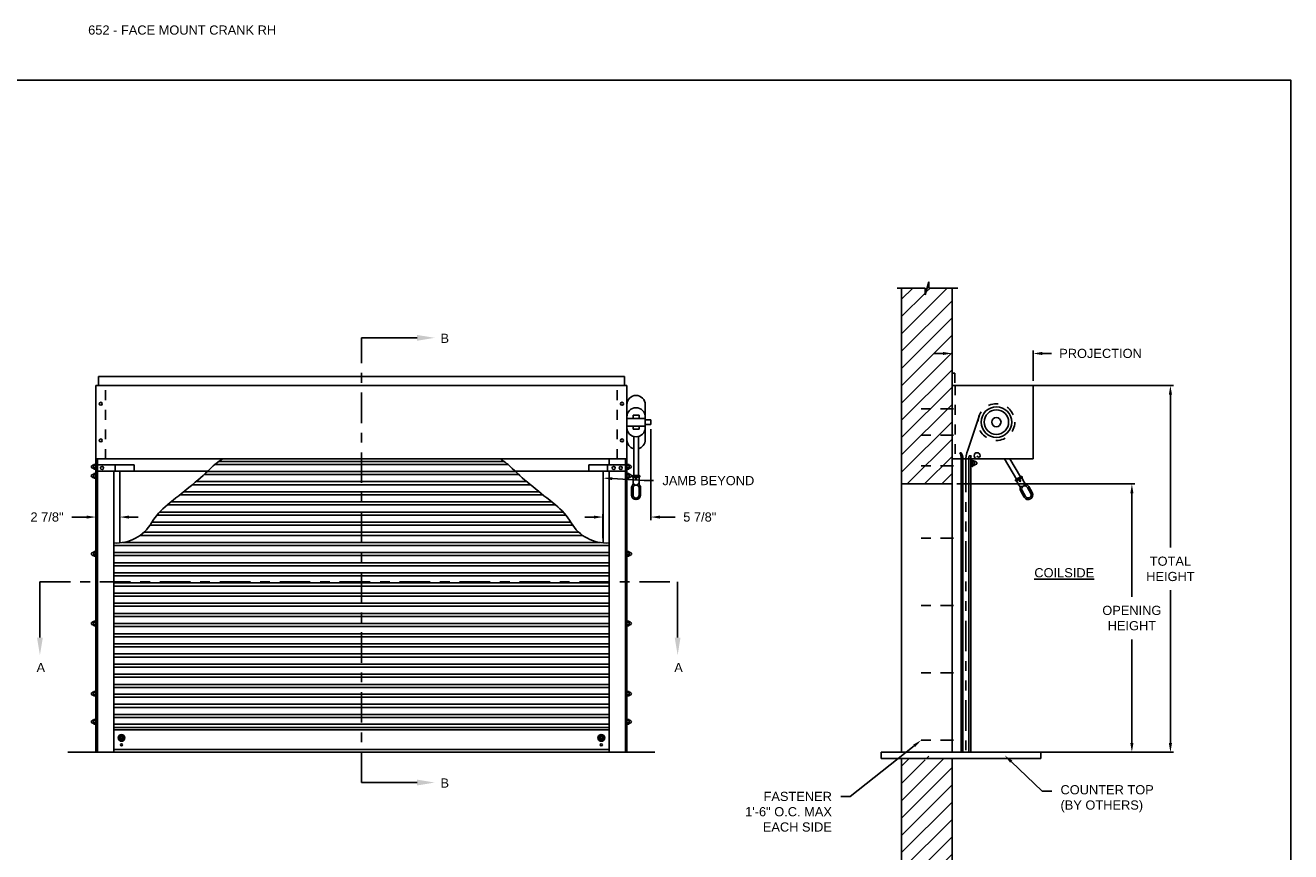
# Model space of a CAD drawing. Header units: inches. Extents: x 169.6 to 213.7, y 214.8 to 266.5.
# Tile 31 of 31: x 200.8 to 213.7, y 239.3 to 247.7. Entities that reach past the tile are written whole.
import ezdxf
from ezdxf import colors
from ezdxf.entities.mleader import LeaderData, LeaderLine
from ezdxf.math import Vec2, Vec3

# ---------------------------------------------------------------- set-up
doc = ezdxf.new("R2010")
doc.units = ezdxf.units.IN
doc.header["$LTSCALE"] = 0.25
doc.header["$MEASUREMENT"] = 0
for name, pattern in [('CENTER', [2, 1.25, -0.25, 0.25, -0.25]), ('CENTER2', [1.125, 0.75, -0.125, 0.125, -0.125]), ('HIDDEN', [0.375, 0.25, -0.125]), ('HIDDEN2', [0.1875, 0.125, -0.0625]), ('PHANTOM', [2.5, 1.25, -0.25, 0.25, -0.25, 0.25, -0.25])]:
    doc.linetypes.add(name, pattern=pattern)
for name, color, linetype in [('ANNOTATIONS', 1, 'Continuous'), ('CRANK RH', 7, 'Continuous'), ('SECTION CUTS', 6, 'CENTER')]:
    doc.layers.add(name, color=color, linetype=linetype)
doc.styles.add('ARIAL', font='arial.ttf', dxfattribs={"height": 0.09375})
doc.styles.get("Standard").update_dxf_attribs({"font": 'romans.shx'})
doc.dimstyles.new('STANDARD$0', dxfattribs={"dimtxt": 0.09375, "dimasz": 0.09375, "dimexe": 0.03125, "dimexo": 0.046875, "dimgap": 0.09, "dimtad": 0, "dimtih": 1, "dimtoh": 1, "dimdec": 4, "dimzin": 0, "dimdsep": 46, "dimtxsty": 'ARIAL', "dimcen": 0.09, "dimadec": 0, "dimazin": 0, "dimtfac": 1, "dimtdec": 4, "dimtofl": 0, "dimtmove": 0, "dimatfit": 1, "dimfxl": 1, "dimtolj": 1, "dimtzin": 0, "dimarcsym": 0})
pattern_1 = [(45, (6.72933, -18.00192), (-0.088388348, 0.088388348), [])]

# ---------------------------------------------------------------- blocks, each defined once
blk = doc.blocks.new('*X8')
at = {"color": 0, "linetype": 'Continuous'}
for p, q in [((2.144, 5.299), (2.185, 5.339)), ((2.144, 5.304), (2.18, 5.339)), ((2.144, 5.309), (2.174, 5.339)), ((2.145, 5.294), (2.189, 5.338)), ((2.146, 5.317), (2.167, 5.338)), ((2.147, 5.29), (2.193, 5.336)), ((2.149, 5.287), (2.167, 5.305)), ((2.164, 5.274), (2.209, 5.319)), ((2.168, 5.272), (2.211, 5.315)), ((2.172, 5.271), (2.212, 5.311)), ((2.177, 5.271), (2.212, 5.306)), ((2.178, 5.316), (2.196, 5.334)), ((2.183, 5.315), (2.2, 5.332)), ((2.186, 5.313), (2.203, 5.329)), ((2.188, 5.31), (2.205, 5.326)), ((2.189, 5.305), (2.207, 5.323)), ((2.151, 5.284), (2.168, 5.3)), ((2.154, 5.281), (2.17, 5.297)), ((2.157, 5.278), (2.174, 5.295)), ((2.16, 5.276), (2.178, 5.294)), ((2.183, 5.271), (2.212, 5.3)), ((2.191, 5.273), (2.21, 5.293))]:
    blk.add_line(p, q, dxfattribs=at)
blk = doc.blocks.new('*D24')
at = {"layer": 'ANNOTATIONS', "color": 0, "lineweight": -2, "transparency": 16777216}
for p, q in [((210.168, 244.388), (210.074, 244.388)), ((210.262, 244.234), (210.262, 244.419)), ((211.09, 244.108), (211.09, 244.419)), ((211.184, 244.388), (211.278, 244.388))]:
    blk.add_line(p, q, dxfattribs=at)
at = {"layer": 'ANNOTATIONS', "color": 0, "transparency": 16777216}
for points in [[(210.168, 244.404), (210.168, 244.372), (210.262, 244.388)], [(211.184, 244.404), (211.184, 244.372), (211.09, 244.388)]]:
    blk.add_solid(points, dxfattribs=at)
at = {"layer": 'defpoints', "color": 0, "transparency": 16777216}
for p in [(211.09, 244.388), (210.262, 244.187), (211.09, 244.061)]:
    blk.add_point(p, dxfattribs=at)
at = {"layer": 'ANNOTATIONS', "color": 0, "transparency": 16777216, "insert": (211.779, 244.388), "char_height": 0.09375, "attachment_point": 5, "style": 'ARIAL'}
blk.add_mtext('\\A1;PROJECTION', dxfattribs=at)
blk = doc.blocks.new('*D25')
at = {"layer": 'ANNOTATIONS', "color": 0, "lineweight": -2, "transparency": 16777216}
for p, q in [((210.309, 243.054), (212.131, 243.054)), ((212.099, 242.96), (212.099, 241.9)), ((212.099, 240.405), (212.099, 241.465)), ((210.559, 240.311), (212.131, 240.311))]:
    blk.add_line(p, q, dxfattribs=at)
at = {"layer": 'ANNOTATIONS', "color": 0, "transparency": 16777216}
for points in [[(212.084, 242.96), (212.115, 242.96), (212.099, 243.054)], [(212.084, 240.405), (212.115, 240.405), (212.099, 240.311)]]:
    blk.add_solid(points, dxfattribs=at)
at = {"layer": 'defpoints', "color": 0, "transparency": 16777216}
for p in [(210.262, 243.054), (210.512, 240.311), (212.099, 240.311)]:
    blk.add_point(p, dxfattribs=at)
at = {"layer": 'ANNOTATIONS', "color": 0, "transparency": 16777216, "insert": (212.099, 241.683), "char_height": 0.09375, "attachment_point": 5, "style": 'ARIAL'}
blk.add_mtext('\\A1;OPENING \\PHEIGHT', dxfattribs=at)
blk = doc.blocks.new('*D26')
at = {"layer": 'ANNOTATIONS', "color": 0, "lineweight": -2, "transparency": 16777216}
for p, q in [((211.059, 244.061), (212.524, 244.061)), ((212.493, 243.968), (212.493, 242.404)), ((212.493, 240.405), (212.493, 241.969)), ((211.059, 240.311), (212.524, 240.311))]:
    blk.add_line(p, q, dxfattribs=at)
at = {"layer": 'ANNOTATIONS', "color": 0, "transparency": 16777216}
for points in [[(212.477, 243.968), (212.509, 243.968), (212.493, 244.061)], [(212.477, 240.405), (212.509, 240.405), (212.493, 240.311)]]:
    blk.add_solid(points, dxfattribs=at)
at = {"layer": 'defpoints', "color": 0, "transparency": 16777216}
for p in [(211.012, 244.061), (211.012, 240.311), (212.493, 240.311)]:
    blk.add_point(p, dxfattribs=at)
at = {"layer": 'ANNOTATIONS', "color": 0, "transparency": 16777216, "insert": (212.493, 242.186), "char_height": 0.0938, "attachment_point": 5, "style": 'ARIAL'}
blk.add_mtext('\\A1;TOTAL \\PHEIGHT', dxfattribs=at)
blk = doc.blocks.new('*D32')
at = {"layer": 'ANNOTATIONS', "color": 0, "lineweight": -2, "transparency": 16777216}
for p, q in [((207.184, 243.615), (207.184, 242.684)), ((206.602, 242.716), (206.508, 242.716)), ((206.695, 242.499), (206.695, 242.747)), ((207.277, 242.716), (207.431, 242.716))]:
    blk.add_line(p, q, dxfattribs=at)
at = {"layer": 'ANNOTATIONS', "color": 0, "transparency": 16777216}
for points in [[(206.602, 242.731), (206.602, 242.7), (206.695, 242.716)], [(207.277, 242.731), (207.277, 242.7), (207.184, 242.716)]]:
    blk.add_solid(points, dxfattribs=at)
at = {"layer": 'defpoints', "color": 0, "transparency": 16777216}
for p in [(207.184, 243.662), (207.184, 242.716), (206.695, 242.452)]:
    blk.add_point(p, dxfattribs=at)
at = {"layer": 'ANNOTATIONS', "color": 0, "transparency": 16777216, "insert": (207.684, 242.716), "char_height": 0.0938, "attachment_point": 5, "style": 'ARIAL'}
blk.add_mtext('\\A1;5 7/8"', dxfattribs=at)
blk = doc.blocks.new('*D33')
at = {"layer": 'ANNOTATIONS', "color": 0, "lineweight": -2, "transparency": 16777216}
for p, q in [((201.42, 242.716), (201.268, 242.716)), ((201.514, 242.274), (201.514, 242.747)), ((201.758, 242.499), (201.758, 242.747)), ((201.852, 242.716), (201.945, 242.716))]:
    blk.add_line(p, q, dxfattribs=at)
at = {"layer": 'ANNOTATIONS', "color": 0, "transparency": 16777216}
for points in [[(201.42, 242.731), (201.42, 242.7), (201.514, 242.716)], [(201.852, 242.731), (201.852, 242.7), (201.758, 242.716)]]:
    blk.add_solid(points, dxfattribs=at)
at = {"layer": 'defpoints', "color": 0, "transparency": 16777216}
for p in [(201.514, 242.716), (201.758, 242.452), (201.514, 242.227)]:
    blk.add_point(p, dxfattribs=at)
at = {"layer": 'ANNOTATIONS', "color": 0, "transparency": 16777216, "insert": (201.014, 242.716), "char_height": 0.0938, "attachment_point": 5, "style": 'ARIAL'}
blk.add_mtext('\\A1;2 7/8"', dxfattribs=at)

msp = doc.modelspace()

# ---------------------------------------------------------------- hatches: boundary and pattern name
at = {"layer": 'CRANK RH', "linetype": 'Continuous'}
h = msp.add_hatch(dxfattribs=at)
h.set_pattern_fill('ANSI31', color=256, style=0)
h.set_pattern_definition(pattern_1)
h.paths.add_polyline_path([(210.26176, 244.32132), (210.26176, 245.05591), (210.02527, 245.05591), (210.02527, 245.12057), (209.98686, 244.98721), (209.98686, 245.05591), (209.74614, 245.05591), (209.74614, 244.50561)])
h.paths.add_polyline_path([(209.74614, 244.50561), (209.74614, 243.05419), (210.26176, 243.05419), (210.26176, 244.30756), (210.26176, 244.32132)])
h = msp.add_hatch(dxfattribs=at)
h.set_pattern_fill('ANSI31', color=256, style=0)
h.set_pattern_definition(pattern_1)
h.paths.add_polyline_path([(210.26176, 240.24739), (210.02527, 240.24739), (210.02527, 240.31205), (209.98686, 240.17869), (209.98686, 240.24739), (209.74614, 240.24739), (209.74614, 238.24567), (210.26176, 238.24567)])

# ---------------------------------------------------------------- linework, layer by layer
for p, q in [((209.69975, 245.05591), (209.98686, 245.05591)), ((209.74614, 245.05591), (209.74614, 240.31139)), ((209.98686, 244.98721), (210.02527, 245.12057)), ((209.98686, 245.05591), (209.98686, 244.98721)), ((210.02527, 245.12057), (210.02527, 245.05591)), ((210.02527, 245.05591), (210.32046, 245.05591)), ((210.26176, 240.31139), (210.26176, 245.05591)), ((206.91401, 244.15314), (201.53901, 244.15314)), ((201.53901, 244.05939), (201.53901, 244.15314)), ((206.91401, 244.05939), (206.91401, 244.15314)), ((210.26176, 244.1872), (210.29049, 244.1872)), ((210.29049, 244.1872), (210.29049, 244.08749)), ((206.9394, 244.05939), (201.51361, 244.05939)), ((201.51361, 244.05939), (201.51361, 243.31139)), ((206.9394, 244.05939), (206.9394, 243.31139)), ((210.26176, 244.06139), (211.0902, 244.06139)), ((211.0902, 244.06139), (211.0902, 243.31139)), ((201.51361, 243.86508), (201.51361, 243.5057)), ((207.1269, 243.86508), (207.1269, 243.5057)), ((207.0019, 243.72445), (207.0019, 243.7557)), ((207.0644, 243.72445), (207.0644, 243.7557)), ((210.42201, 243.40047), (210.53736, 243.74579)), ((207.0019, 243.61508), (207.0019, 243.64633)), ((207.0644, 243.61508), (207.0644, 243.64633)), ((207.18363, 243.70883), (207.18363, 243.66195)), ((207.00971, 243.53982), (207.00971, 243.14055)), ((207.05658, 243.53982), (207.05658, 243.14055)), ((210.3402, 243.37389), (210.35582, 243.37389)), ((210.43792, 243.34264), (210.45745, 243.34264)), ((201.48155, 243.24577), (201.47256, 243.24058)), ((201.48207, 243.21494), (201.47257, 243.22041)), ((201.4902, 243.24821), (201.49011, 243.2121)), ((201.4934, 243.21878), (201.51039, 243.21878)), ((201.49378, 243.24221), (201.51055, 243.24221)), ((201.51028, 243.25393), (201.49418, 243.25393)), ((201.51361, 240.31139), (201.51361, 243.31139)), ((201.51361, 243.31139), (206.9394, 243.31139)), ((201.52924, 240.31139), (201.52924, 243.31139)), ((201.52924, 243.24889), (201.90424, 243.24889)), ((201.71088, 243.18639), (201.71088, 243.24889)), ((201.90424, 243.18639), (201.90424, 243.24889)), ((205.72238, 243.25394), (202.73063, 243.25394)), ((205.68195, 243.28519), (202.77106, 243.28519)), ((206.92377, 243.24889), (206.54877, 243.24889)), ((206.54877, 243.18639), (206.54877, 243.24889)), ((206.74213, 243.18639), (206.74213, 243.24889)), ((206.75776, 243.24889), (206.75776, 243.31139)), ((206.92377, 240.31139), (206.92377, 243.31139)), ((206.9394, 240.31139), (206.9394, 243.31139)), ((206.95923, 243.24221), (206.94246, 243.24221)), ((206.95961, 243.21878), (206.94262, 243.21878)), ((206.94274, 243.25393), (206.95883, 243.25393)), ((206.96281, 243.24821), (206.9629, 243.2121)), ((206.97094, 243.21494), (206.98044, 243.22041)), ((206.97146, 243.24577), (206.98045, 243.24058)), ((210.26176, 243.31139), (211.0902, 243.31139)), ((210.3402, 243.31139), (210.37145, 243.31139)), ((210.35582, 240.31139), (210.35582, 243.31139)), ((210.37145, 240.31139), (210.37145, 243.31139)), ((210.37145, 243.31139), (210.43395, 243.31139)), ((210.43395, 240.31139), (210.43395, 243.31139)), ((210.43395, 243.31139), (210.45348, 243.31139)), ((210.45348, 243.31139), (210.45348, 240.31139)), ((210.4691, 243.29825), (210.45348, 243.29825)), ((210.45348, 243.23575), (210.4691, 243.23575)), ((210.4691, 243.23575), (210.4691, 243.29825)), ((210.47206, 243.24356), (210.48935, 243.24356)), ((210.48894, 243.27872), (210.47216, 243.27872)), ((210.48932, 243.25528), (210.47233, 243.25528)), ((210.47244, 243.29044), (210.48854, 243.29044)), ((210.49252, 243.28471), (210.49261, 243.24861)), ((210.50064, 243.25144), (210.51015, 243.25692)), ((210.50117, 243.28227), (210.51016, 243.27708)), ((210.79934, 243.31139), (210.9196, 243.1031)), ((210.85347, 243.31139), (210.96019, 243.12654)), ((201.48155, 243.15202), (201.47256, 243.14683)), ((201.48207, 243.12119), (201.47257, 243.12666)), ((201.4902, 243.15446), (201.49011, 243.11835)), ((201.51066, 243.20706), (201.49337, 243.20706)), ((201.51066, 243.11331), (201.49337, 243.11331)), ((201.4934, 243.12503), (201.51039, 243.12503)), ((201.49378, 243.14846), (201.51055, 243.14846)), ((201.51028, 243.16018), (201.49418, 243.16018)), ((201.52924, 243.18639), (201.90424, 243.18639)), ((201.69526, 240.31139), (201.69526, 243.18639)), ((201.75776, 243.18439), (201.75776, 242.45236)), ((202.655, 243.18439), (201.75776, 243.18439)), ((205.83459, 243.15033), (202.61842, 243.15033)), ((205.80098, 243.18158), (202.65203, 243.18158)), ((206.69526, 243.18439), (205.79801, 243.18439)), ((206.92377, 243.18639), (206.54877, 243.18639)), ((206.69526, 242.45202), (206.69526, 243.18439)), ((206.75776, 240.31139), (206.75776, 243.18639)), ((206.94235, 243.20706), (206.95964, 243.20706)), ((206.94235, 243.11331), (206.95964, 243.11331)), ((206.95923, 243.14846), (206.94246, 243.14846)), ((206.95961, 243.12503), (206.94262, 243.12503)), ((206.94274, 243.16018), (206.95883, 243.16018)), ((206.96281, 243.15446), (206.9629, 243.11835)), ((206.97094, 243.12119), (206.98044, 243.12666)), ((206.97146, 243.15202), (206.98045, 243.14683)), ((207.0019, 243.12493), (207.0644, 243.12493)), ((207.0019, 243.07456), (207.0019, 243.12493)), ((207.0644, 243.07456), (207.0644, 243.12493)), ((210.97477, 243.11691), (210.92064, 243.08566)), ((210.94582, 243.04204), (210.92064, 243.08566)), ((210.99995, 243.07329), (210.97477, 243.11691)), ((206.04198, 242.97435), (202.41103, 242.97435)), ((205.9532, 243.04671), (202.49981, 243.04671)), ((205.9162, 243.07796), (202.53682, 243.07796)), ((206.98627, 242.941), (206.98627, 243.01206)), ((207.0644, 242.941), (207.0644, 243.01206)), ((207.08002, 242.941), (207.08002, 243.01206)), ((209.74614, 243.05419), (210.26176, 243.05419)), ((210.99907, 242.91856), (210.96354, 242.98011)), ((211.0126, 242.92638), (210.97707, 242.98792)), ((211.08026, 242.96544), (211.04473, 243.02698)), ((206.21129, 242.83948), (202.24172, 242.83948)), ((206.17165, 242.87073), (202.28136, 242.87073)), ((206.0808, 242.9431), (202.37221, 242.9431)), ((206.31557, 242.73587), (202.13744, 242.73587)), ((206.28878, 242.76712), (202.16423, 242.76712)), ((206.38585, 242.63225), (202.06716, 242.63225)), ((206.36629, 242.6635), (202.08672, 242.6635)), ((206.66132, 242.45627), (201.79169, 242.45627)), ((206.48719, 242.52864), (201.96582, 242.52864)), ((206.44866, 242.55989), (202.00435, 242.55989)), ((201.48236, 242.35514), (201.47337, 242.34995)), ((201.48289, 242.32431), (201.47338, 242.32978)), ((201.49101, 242.35758), (201.49092, 242.32148)), ((201.51147, 242.31643), (201.49418, 242.31643)), ((201.49421, 242.32815), (201.5112, 242.32815)), ((201.49459, 242.35159), (201.51137, 242.35159)), ((201.51109, 242.36331), (201.49499, 242.36331)), ((206.75776, 242.42502), (201.69526, 242.42502)), ((206.75776, 242.35266), (201.69526, 242.35266)), ((206.75776, 242.32141), (201.69526, 242.32141)), ((206.94317, 242.31643), (206.96045, 242.31643)), ((206.96005, 242.35159), (206.94327, 242.35159)), ((206.96043, 242.32815), (206.94343, 242.32815)), ((206.94355, 242.36331), (206.95964, 242.36331)), ((206.96362, 242.35758), (206.96371, 242.32148)), ((206.97175, 242.32431), (206.98125, 242.32978)), ((206.97227, 242.35514), (206.98126, 242.34995)), ((206.75776, 242.24905), (201.69526, 242.24905)), ((206.75776, 242.2178), (201.69526, 242.2178)), ((206.75776, 242.14543), (201.69526, 242.14543)), ((206.75776, 242.11418), (201.69526, 242.11418)), ((206.75776, 242.04182), (201.69526, 242.04182)), ((206.75776, 242.01057), (201.69526, 242.01057)), ((206.75776, 241.9382), (201.69526, 241.9382)), ((206.75776, 241.90695), (201.69526, 241.90695)), ((206.75776, 241.83459), (201.69526, 241.83459)), ((206.75776, 241.80334), (201.69526, 241.80334)), ((206.75776, 241.73097), (201.69526, 241.73097)), ((206.75776, 241.69972), (201.69526, 241.69972)), ((201.48155, 241.64431), (201.47256, 241.63911)), ((201.48207, 241.61348), (201.47257, 241.61895)), ((201.4902, 241.64674), (201.49011, 241.61064)), ((201.51066, 241.6056), (201.49337, 241.6056)), ((201.4934, 241.61731), (201.51039, 241.61731)), ((201.49378, 241.64075), (201.51055, 241.64075)), ((201.51028, 241.65247), (201.49418, 241.65247)), ((206.75776, 241.62736), (201.69526, 241.62736)), ((206.75776, 241.59611), (201.69526, 241.59611)), ((206.94235, 241.6056), (206.95964, 241.6056)), ((206.95923, 241.64075), (206.94246, 241.64075)), ((206.95961, 241.61731), (206.94262, 241.61731)), ((206.94274, 241.65247), (206.95883, 241.65247)), ((206.96281, 241.64674), (206.9629, 241.61064)), ((206.97094, 241.61348), (206.98044, 241.61895)), ((206.97146, 241.64431), (206.98045, 241.63911)), ((206.75776, 241.52374), (201.69526, 241.52374)), ((206.75776, 241.49249), (201.69526, 241.49249)), ((206.75776, 241.42013), (201.69526, 241.42013)), ((206.75776, 241.38888), (201.69526, 241.38888)), ((206.75776, 241.31651), (201.69526, 241.31651)), ((206.75776, 241.28526), (201.69526, 241.28526)), ((206.75776, 241.2129), (201.69526, 241.2129)), ((206.75776, 241.18165), (201.69526, 241.18165)), ((206.75776, 241.10929), (201.69526, 241.10929)), ((206.75776, 241.07804), (201.69526, 241.07804)), ((201.48155, 240.92556), (201.47256, 240.92036)), ((201.48207, 240.89473), (201.47257, 240.9002)), ((201.4902, 240.92799), (201.49011, 240.89189)), ((201.51066, 240.88685), (201.49337, 240.88685)), ((201.4934, 240.89856), (201.51039, 240.89856)), ((201.49378, 240.922), (201.51055, 240.922)), ((201.51028, 240.93372), (201.49418, 240.93372)), ((206.75776, 241.00567), (201.69526, 241.00567)), ((206.75776, 240.97442), (201.69526, 240.97442)), ((206.75776, 240.9052), (201.69526, 240.9052)), ((206.94235, 240.88685), (206.95964, 240.88685)), ((206.95923, 240.922), (206.94246, 240.922)), ((206.95961, 240.89856), (206.94262, 240.89856)), ((206.94274, 240.93372), (206.95883, 240.93372)), ((206.96281, 240.92799), (206.9629, 240.89189)), ((206.97094, 240.89473), (206.98044, 240.9002)), ((206.97146, 240.92556), (206.98045, 240.92036)), ((206.75776, 240.87395), (201.69526, 240.87395)), ((206.75776, 240.80158), (201.69526, 240.80158)), ((206.75776, 240.77033), (201.69526, 240.77033)), ((201.48155, 240.63916), (201.47256, 240.63397)), ((201.4902, 240.6416), (201.49011, 240.60549)), ((201.49378, 240.63561), (201.51055, 240.63561)), ((201.51028, 240.64733), (201.49418, 240.64733)), ((206.75776, 240.69797), (201.69526, 240.69797)), ((206.75776, 240.66672), (201.69526, 240.66672)), ((206.95923, 240.63561), (206.94246, 240.63561)), ((206.94274, 240.64733), (206.95883, 240.64733)), ((206.96281, 240.6416), (206.9629, 240.60549)), ((206.97146, 240.63916), (206.98045, 240.63397)), ((201.48207, 240.60833), (201.47257, 240.6138)), ((201.51066, 240.60045), (201.49337, 240.60045)), ((201.4934, 240.61217), (201.51039, 240.61217)), ((206.75776, 240.5973), (201.69526, 240.5973)), ((206.75776, 240.56605), (201.69526, 240.56605)), ((206.75776, 240.54114), (201.69526, 240.54114)), ((206.94235, 240.60045), (206.95964, 240.60045)), ((206.95961, 240.61217), (206.94262, 240.61217)), ((206.97094, 240.60833), (206.98044, 240.6138)), ((206.75776, 240.33845), (201.69526, 240.33845)), ((209.53679, 240.31139), (211.16801, 240.31139)), ((209.53679, 240.31139), (209.53679, 240.24739)), ((209.53679, 240.24739), (211.16801, 240.24739)), ((209.74614, 240.24739), (209.74614, 238.24604)), ((210.26176, 238.24604), (210.26176, 240.24739)), ((211.16801, 240.31139), (211.16801, 240.24739))]:
    msp.add_line(p, q, dxfattribs=at)
at = {"layer": 'CRANK RH', "linetype": 'HIDDEN'}
for p, q in [((201.61322, 243.31139), (201.61322, 244.05939)), ((201.61322, 243.31139), (201.61322, 244.05939)), ((206.83979, 243.31139), (206.83979, 244.05939))]:
    msp.add_line(p, q, dxfattribs=at)
at = {"layer": 'CRANK RH', "linetype": 'HIDDEN2'}
msp.add_line((210.29301, 244.06139), (210.29301, 243.31139), dxfattribs=at)
at = {"layer": 'CRANK RH', "linetype": 'PHANTOM'}
for p, q in [((207.0644, 243.7557), (207.0019, 243.7557)), ((207.1269, 243.72445), (206.9394, 243.72445)), ((207.1269, 243.64633), (206.9394, 243.64633)), ((207.0644, 243.61508), (207.0019, 243.61508)), ((207.18363, 243.70883), (207.1269, 243.70883)), ((207.18363, 243.66195), (207.1269, 243.66195)), ((210.4027, 243.28167), (210.4027, 240.31139))]:
    msp.add_line(p, q, dxfattribs=at)
at = {"layer": 'CRANK RH', "linetype": 'CENTER2', "ltscale": 0.7}
for p, q in [((210.27619, 243.8215), (209.86994, 243.8215)), ((210.27619, 243.55128), (209.86994, 243.55128)), ((210.27619, 243.2399), (209.86994, 243.2399)), ((210.27619, 242.49889), (209.86994, 242.49889)), ((210.27619, 241.81139), (209.86994, 241.81139)), ((210.27619, 241.12389), (209.86994, 241.12389)), ((210.27619, 240.43639), (209.86994, 240.43639))]:
    msp.add_line(p, q, dxfattribs=at)
at = {"layer": 'CRANK RH'}
for p, q in [((207.0019, 243.14055), (207.0644, 243.14055)), ((210.96696, 243.13044), (210.91283, 243.09919)), ((207.0019, 242.941), (207.0019, 243.01206)), ((211.06673, 242.95763), (211.0312, 243.01917)), ((201.22651, 240.31139), (207.22651, 240.31139))]:
    msp.add_line(p, q, dxfattribs=at)
at = {"layer": 'CRANK RH', "linetype": 'Continuous'}
for points in [[(202.80659, 243.30939, 0.04994125), (202.68451, 243.21264, -0.02135943), (202.47606, 243.02714, -0.00459955), (202.24445, 242.84164, 0.09348756), (202.08233, 242.65614, -0.28353071), (201.69526, 242.45146, 0.72847355)], [(205.64642, 243.30939, -0.04994125), (205.7685, 243.21264, 0.02135943), (205.97695, 243.02714, 0.00459955), (206.20856, 242.84164, -0.09348756), (206.37068, 242.65614, 0.28353071), (206.75776, 242.45146, -0.72847355)]]:
    msp.add_lwpolyline(points, format="xyb", dxfattribs=at)
for centre, radius in [((201.56342, 243.87389), 0.01562), ((201.56342, 243.87389), 0.01562), ((206.88959, 243.87389), 0.01562), ((206.88959, 243.87389), 0.01562), ((210.7152, 243.68639), 0.15625), ((210.7152, 243.68639), 0.125), ((210.7152, 243.68639), 0.04685), ((201.56342, 243.49889), 0.01562), ((201.56342, 243.49889), 0.01562), ((206.88959, 243.49889), 0.01562), ((206.88959, 243.49889), 0.01562), ((201.57611, 243.21764), 0.01562), ((206.80463, 243.21764), 0.01562), ((206.8769, 243.21764), 0.01562), ((207.03315, 243.1093), 0.00781), ((210.95552, 243.08775), 0.00781), ((201.77503, 240.45826), 0.0344), ((206.67798, 240.45826), 0.0344), ((201.77503, 240.45826), 0.01114), ((201.77503, 240.38738), 0.01114), ((206.67798, 240.45826), 0.01114), ((206.67798, 240.38738), 0.01114)]:
    msp.add_circle(centre, radius, dxfattribs=at)
at = {"layer": 'CRANK RH', "linetype": 'HIDDEN'}
msp.add_circle((210.7152, 243.68639), 0.1875, dxfattribs=at)
at = {"layer": 'CRANK RH', "linetype": 'Continuous'}
for centre, radius, start, end in [((207.03315, 243.86508), 0.09375, 0, 180), ((207.03315, 243.74018), 0.09375, 0, 180), ((207.03315, 243.63059), 0.09375, 180, 0), ((207.03315, 243.5057), 0.09375, 180, 255.522488), ((207.03315, 243.5057), 0.09375, 284.477512, 0), ((210.24183, 243.31609), 0.11409, 357.636172, 30.436314), ((210.25746, 243.31609), 0.11409, 357.636172, 30.436314), ((210.7777, 243.28167), 0.375, 161.529967, 180), ((210.55895, 243.31139), 0.125, 165.522488, 180), ((210.57848, 243.31139), 0.125, 165.522488, 180), ((210.51836, 243.34264), 0.03125, 0, 180), ((210.51836, 243.34264), 0.03125, 180, 270), ((210.53398, 243.34264), 0.01562, 180, 0), ((201.47854, 243.2305), 0.01172, 120.664607, 239.400072), ((201.49026, 243.2305), 0.01758, 90.184042, 119.68122), ((201.49026, 243.2305), 0.01758, 242.263062, 269.396152), ((201.49677, 243.21283), 0.0067, 117.308129, 239.509767), ((201.49664, 243.24798), 0.00644, 112.427996, 243.626692), ((201.51369, 243.2305), 0.02344, 150, 210), ((201.50668, 243.24798), 0.00695, 303.947004, 58.858046), ((201.50655, 243.21283), 0.00708, 305.441007, 57.149167), ((201.49026, 243.2305), 0.02344, 330, 30), ((206.96275, 243.2305), 0.02344, 150, 210), ((206.94633, 243.24798), 0.00695, 121.141954, 236.052996), ((206.94646, 243.21283), 0.00708, 122.850833, 234.558993), ((206.95637, 243.24798), 0.00644, 296.373308, 67.572004), ((206.95625, 243.21283), 0.0067, 300.490233, 62.691871), ((206.93932, 243.2305), 0.02344, 330, 30), ((206.96275, 243.2305), 0.01758, 60.31878, 89.815958), ((206.96275, 243.2305), 0.01758, 270.603848, 297.736938), ((206.97447, 243.2305), 0.01172, 300.599928, 59.335393), ((210.49246, 243.267), 0.02344, 150, 210), ((210.47604, 243.28449), 0.00695, 121.141954, 236.052996), ((210.47617, 243.24933), 0.00708, 122.850833, 234.558993), ((210.48608, 243.28449), 0.00644, 296.373308, 67.572004), ((210.48595, 243.24933), 0.0067, 300.490233, 62.691871), ((210.46902, 243.267), 0.02344, 330, 30), ((210.49246, 243.267), 0.01758, 60.31878, 89.815958), ((210.49246, 243.267), 0.01758, 270.603848, 297.736938), ((210.50418, 243.267), 0.01172, 300.599928, 59.335393), ((201.47854, 243.13675), 0.01172, 120.664607, 239.400072), ((201.49026, 243.13675), 0.01758, 90.184042, 119.68122), ((201.49026, 243.13675), 0.01758, 242.263062, 269.396152), ((201.49677, 243.11908), 0.0067, 117.308129, 239.509767), ((201.49664, 243.15423), 0.00644, 112.427996, 243.626692), ((201.51369, 243.13675), 0.02344, 150, 210), ((201.50668, 243.15423), 0.00695, 303.947004, 58.858046), ((201.50655, 243.11908), 0.00708, 305.441007, 57.149167), ((201.49026, 243.13675), 0.02344, 330, 30), ((206.96275, 243.13675), 0.02344, 150, 210), ((206.94633, 243.15423), 0.00695, 121.141954, 236.052996), ((206.94646, 243.11908), 0.00708, 122.850833, 234.558993), ((206.95637, 243.15423), 0.00644, 296.373308, 67.572004), ((206.95625, 243.11908), 0.0067, 300.490233, 62.691871), ((206.93932, 243.13675), 0.02344, 330, 30), ((206.96275, 243.13675), 0.01758, 60.31878, 89.815958), ((206.96275, 243.13675), 0.01758, 270.603848, 297.736938), ((206.97447, 243.13675), 0.01172, 300.599928, 59.335393), ((201.47935, 242.33987), 0.01172, 120.664607, 239.400072), ((201.49107, 242.33987), 0.01758, 90.184042, 119.68122), ((201.49107, 242.33987), 0.01758, 242.263062, 269.396152), ((201.49758, 242.3222), 0.0067, 117.308129, 239.509767), ((201.49745, 242.35736), 0.00644, 112.427996, 243.626692), ((201.51451, 242.33987), 0.02344, 150, 210), ((201.50749, 242.35736), 0.00695, 303.947004, 58.858046), ((201.50736, 242.3222), 0.00708, 305.441007, 57.149167), ((201.49107, 242.33987), 0.02344, 330, 30), ((206.96357, 242.33987), 0.02344, 150, 210), ((206.94714, 242.35736), 0.00695, 121.141954, 236.052996), ((206.94727, 242.3222), 0.00708, 122.850833, 234.558993), ((206.95719, 242.35736), 0.00644, 296.373308, 67.572004), ((206.95706, 242.3222), 0.0067, 300.490233, 62.691871), ((206.94013, 242.33987), 0.02344, 330, 30), ((206.96357, 242.33987), 0.01758, 60.31878, 89.815958), ((206.96357, 242.33987), 0.01758, 270.603848, 297.736938), ((206.97529, 242.33987), 0.01172, 300.599928, 59.335393), ((201.47854, 241.62903), 0.01172, 120.664607, 239.400072), ((201.49026, 241.62903), 0.01758, 90.184042, 119.68122), ((201.49026, 241.62903), 0.01758, 242.263062, 269.396152), ((201.49677, 241.61137), 0.0067, 117.308129, 239.509767), ((201.49664, 241.64652), 0.00644, 112.427996, 243.626692), ((201.51369, 241.62903), 0.02344, 150, 210), ((201.50668, 241.64652), 0.00695, 303.947004, 58.858046), ((201.50655, 241.61137), 0.00708, 305.441007, 57.149167), ((201.49026, 241.62903), 0.02344, 330, 30), ((206.96275, 241.62903), 0.02344, 150, 210), ((206.94633, 241.64652), 0.00695, 121.141954, 236.052996), ((206.94646, 241.61137), 0.00708, 122.850833, 234.558993), ((206.95637, 241.64652), 0.00644, 296.373308, 67.572004), ((206.95625, 241.61137), 0.0067, 300.490233, 62.691871), ((206.93932, 241.62903), 0.02344, 330, 30), ((206.96275, 241.62903), 0.01758, 60.31878, 89.815958), ((206.96275, 241.62903), 0.01758, 270.603848, 297.736938), ((206.97447, 241.62903), 0.01172, 300.599928, 59.335393), ((201.47854, 240.91028), 0.01172, 120.664607, 239.400072), ((201.49026, 240.91028), 0.01758, 90.184042, 119.68122), ((201.49026, 240.91028), 0.01758, 242.263062, 269.396152), ((201.49677, 240.89262), 0.0067, 117.308129, 239.509767), ((201.49664, 240.92777), 0.00644, 112.427996, 243.626692), ((201.51369, 240.91028), 0.02344, 150, 210), ((201.50668, 240.92777), 0.00695, 303.947004, 58.858046), ((201.50655, 240.89262), 0.00708, 305.441007, 57.149167), ((201.49026, 240.91028), 0.02344, 330, 30), ((206.96275, 240.91028), 0.02344, 150, 210), ((206.94633, 240.92777), 0.00695, 121.141954, 236.052996), ((206.94646, 240.89262), 0.00708, 122.850833, 234.558993), ((206.95637, 240.92777), 0.00644, 296.373308, 67.572004), ((206.95625, 240.89262), 0.0067, 300.490233, 62.691871), ((206.93932, 240.91028), 0.02344, 330, 30), ((206.96275, 240.91028), 0.01758, 60.31878, 89.815958), ((206.96275, 240.91028), 0.01758, 270.603848, 297.736938), ((206.97447, 240.91028), 0.01172, 300.599928, 59.335393), ((201.47854, 240.62389), 0.01172, 120.664607, 239.400072), ((201.49026, 240.62389), 0.01758, 90.184042, 119.68122), ((201.49664, 240.64137), 0.00644, 112.427996, 243.626692), ((201.51369, 240.62389), 0.02344, 150, 210), ((201.50668, 240.64137), 0.00695, 303.947004, 58.858046), ((201.49026, 240.62389), 0.02344, 330, 30), ((206.96275, 240.62389), 0.02344, 150, 210), ((206.94633, 240.64137), 0.00695, 121.141954, 236.052996), ((206.95637, 240.64137), 0.00644, 296.373308, 67.572004), ((206.93932, 240.62389), 0.02344, 330, 30), ((206.96275, 240.62389), 0.01758, 60.31878, 89.815958), ((206.97447, 240.62389), 0.01172, 300.599928, 59.335393), ((201.49026, 240.62389), 0.01758, 242.263062, 269.396152), ((201.49677, 240.60622), 0.0067, 117.308129, 239.509767), ((201.50655, 240.60622), 0.00708, 305.441007, 57.149167), ((206.94646, 240.60622), 0.00708, 122.850833, 234.558993), ((206.95625, 240.60622), 0.0067, 300.490233, 62.691871), ((206.96275, 240.62389), 0.01758, 270.603848, 297.736938)]:
    msp.add_arc(centre, radius, start, end, dxfattribs=at)
at = {"layer": 'CRANK RH'}
for centre, radius, start, end in [((207.0019, 243.13274), 0.00781, 90, 270), ((207.0644, 243.13274), 0.00781, 270, 90), ((210.91674, 243.09243), 0.00781, 120, 300), ((210.97086, 243.12368), 0.00781, 300, 120), ((207.03315, 243.01206), 0.04688, 141.317813, 180), ((206.97216, 243.06089), 0.03125, 321.317813, 12.635625), ((207.03315, 243.07456), 0.03125, 180, 0), ((207.03315, 243.01206), 0.03125, 0, 180), ((207.09413, 243.06089), 0.03125, 167.364375, 218.682187), ((207.03315, 243.01206), 0.04688, 0, 38.682187), ((210.97289, 243.05767), 0.03125, 210, 30), ((210.97289, 243.05767), 0.03125, 210, 222.635625), ((210.92691, 243.01534), 0.03125, 351.317813, 42.635625), ((211.00414, 243.00354), 0.04688, 171.317813, 210), ((211.00414, 243.00354), 0.03125, 30, 210), ((211.03967, 242.942), 0.04688, 210, 30), ((210.97289, 243.05767), 0.03125, 17.364375, 30), ((211.03254, 243.07632), 0.03125, 197.364375, 248.682187), ((211.03967, 242.942), 0.03125, 210, 30), ((211.00414, 243.00354), 0.04688, 30, 68.682187), ((207.03315, 242.941), 0.04688, 180, 0), ((207.03315, 242.941), 0.03125, 180, 0)]:
    msp.add_arc(centre, radius, start, end, dxfattribs=at)
at = {"layer": 'CRANK RH', "linetype": 'ByBlock'}
msp.add_point((210.4691, 243.23575), dxfattribs=at)
at = {"layer": 'defpoints'}
msp.add_lwpolyline([(213.72204, 234.44685), (194.25216, 234.44685), (194.25216, 247.18196), (213.72204, 247.18196)], close=True, dxfattribs=at)
at = {"layer": 'SECTION CUTS'}
for p, q in [((204.22651, 240.00202), (204.22651, 244.54775)), ((200.94168, 242.05286), (207.45764, 242.05286))]:
    msp.add_line(p, q, dxfattribs=at)

# ---------------------------------------------------------------- block references
at = {"layer": 'CRANK RH', "linetype": 'Continuous'}
msp.add_blockref('*X8', (199.59698, 235.15314), dxfattribs=at)
at = {"layer": 'CRANK RH', "linetype": 'Continuous', "xscale": -1}
msp.add_blockref('*X8', (208.85603, 235.15314), dxfattribs=at)

# ---------------------------------------------------------------- texts
at = {"layer": 'ANNOTATIONS', "insert": (201.43451, 247.74099), "char_height": 0.09375, "width": 6.6097632, "attachment_point": 1, "line_spacing_factor": 0.86134, "style": 'ARIAL'}
msp.add_mtext('652 - FACE MOUNT CRANK RH', dxfattribs=at)
at = {"layer": 'ANNOTATIONS', "insert": (211.40816, 242.19346), "char_height": 0.09375, "width": 1.3823677, "attachment_point": 2, "style": 'ARIAL'}
msp.add_mtext('{\\LCOILSIDE}', dxfattribs=at)
at = {"layer": 'SECTION CUTS', "style": 'ARIAL'}
for s, p in [('B', (205.03453, 244.49605)), ('A', (200.9072, 241.13043)), ('A', (207.42316, 241.13043)), ('B', (205.03453, 239.95033))]:
    msp.add_text(s, height=0.09375, dxfattribs=at).set_placement(p)

# ---------------------------------------------------------------- dimensions: what is measured, and where the dimension line sits
at = {"layer": 'ANNOTATIONS'}
for base, p1, p2, text, picture, middle in [((211.0902, 244.38793), (210.26176, 244.1872), (211.0902, 244.06139), 'PROJECTION', '*D24', (211.77931, 244.38793)), ((207.18363, 242.71561), (206.69526, 242.45236), (207.18363, 243.66195), '5 7/8"', '*D32', (207.68363, 242.71561))]:
    dim = msp.add_linear_dim(base=base, p1=p1, p2=p2, text=text, dimstyle='STANDARD$0', dxfattribs=at)
    dim.commit()
    dim.dimension.update_dxf_attribs({"geometry": picture, "text_midpoint": middle, "dimtype": 160})
for base, p1, p2, text, picture, middle in [((212.49309, 240.31139), (211.01176, 244.06139), (211.01176, 240.31139), 'TOTAL \\PHEIGHT', '*D26', (212.49309, 242.18639)), ((212.09934, 240.31139), (210.26176, 243.05419), (210.51207, 240.31139), 'OPENING \\PHEIGHT', '*D25', (212.09934, 241.68279))]:
    dim = msp.add_linear_dim(base=base, p1=p1, p2=p2, angle=90, text=text, dimstyle='STANDARD$0', dxfattribs=at)
    dim.commit()
    dim.dimension.update_dxf_attribs({"geometry": picture, "text_midpoint": middle})
dim = msp.add_linear_dim(base=(201.51361, 242.71561), p1=(201.75776, 242.45202), p2=(201.51361, 242.22688), angle=180, text='2 7/8"', dimstyle='STANDARD$0', dxfattribs=at)
dim.commit()
dim.dimension.update_dxf_attribs({"geometry": '*D33', "text_midpoint": (201.01361, 242.71561), "dimtype": 160})

# ---------------------------------------------------------------- leaders
ml = msp.add_multileader_mtext('Standard', dxfattribs=at)
ml.set_content('JAMB BEYOND', color=256, style='ARIAL')
ml.set_leader_properties()
ml.build(insert=Vec2(0, 0))
ml.multileader.update_dxf_attribs({"dogleg_length": 0.36, "arrow_head_size": 0.09375})
ctx = ml.context
ctx.base_point, ctx.char_height, ctx.arrow_head_size, ctx.landing_gap_size, ctx.plane_origin = Vec3(207.21231, 243.08789), 0.09375, 0.09375, 0.09, Vec3(206.42727, 242.65466)
notes = []
notes.append((ctx, [(0, (1, 1, 0), (207.11435, 243.08789), (1, 0), 0.09796, [(0, [(206.69526, 243.11458)], 0, [])])]))
ctx.mtext.insert, ctx.mtext.flow_direction = Vec3(207.30231, 243.13557), 5
ml = msp.add_multileader_mtext('Standard', dxfattribs=at)
ml.set_content(' FASTENER\\P1\'-6" O.C. MAX\\PEACH SIDE', color=256, style='ARIAL')
ml.set_leader_properties()
ml.build(insert=Vec2(0, 0))
ml.multileader.update_dxf_attribs({"dogleg_length": 0.36, "arrow_head_size": 0.09375})
ctx = ml.context
ctx.base_point, ctx.char_height, ctx.arrow_head_size, ctx.landing_gap_size, ctx.plane_origin = Vec3(208.07267, 239.8595), 0.09375, 0.09375, 0.09, Vec3(207.21818, 239.42627)
ctx.text_align_type = 2
notes.append((ctx, [(1, (1, 1, 0), (209.22213, 239.8595), (-1, 0), 0.09796, [(0, [(209.94837, 240.43639)], 0, [])])]))
ctx.mtext.insert, ctx.mtext.alignment, ctx.mtext.flow_direction = Vec3(209.03417, 239.90717), 3, 5
ml = msp.add_multileader_mtext('Standard', dxfattribs=at)
ml.set_content('COUNTER TOP\\P(BY OTHERS)', color=256, style='ARIAL')
ml.set_leader_properties()
ml.build(insert=Vec2(0, 0))
ml.multileader.update_dxf_attribs({"dogleg_length": 0.36, "arrow_head_size": 0.09375})
ctx = ml.context
ctx.base_point, ctx.char_height, ctx.arrow_head_size, ctx.landing_gap_size, ctx.plane_origin = Vec3(211.2799, 239.91471), 0.09375, 0.09375, 0.09, Vec3(210.49487, 239.48148)
notes.append((ctx, [(0, (1, 1, 0), (211.18195, 239.91471), (1, 0), 0.09796, [(0, [(210.79778, 240.28078)], 0, [])])]))
ctx.mtext.insert, ctx.mtext.flow_direction = Vec3(211.3699, 239.97536), 5
at = {"layer": 'SECTION CUTS'}
ml = msp.add_multileader_mtext('Standard', dxfattribs=at)
ml.set_content('', color=256)
ml.set_leader_properties()
ml.build(insert=Vec2(0, 0))
ml.multileader.update_dxf_attribs({"dogleg_length": 0, "arrow_head_size": 0.18})
ctx = ml.context
ctx.base_point, ctx.char_height, ctx.arrow_head_size, ctx.landing_gap_size, ctx.plane_origin, ctx.plane_x_axis, ctx.plane_y_axis = Vec3(204.22651, 244.54775), 0.18, 0.18, 0, Vec3(204.97603, 244.54775), Vec3(0, 1), Vec3(-1, 0)
notes.append((ctx, [(0, (1, 1, 0), (204.22651, 244.54775), (1, 0), 0, [(0, [(204.97603, 244.54775)], 0, [])])]))
ctx.mtext.insert, ctx.mtext.text_direction, ctx.mtext.rotation, ctx.mtext.flow_direction = Vec3(204.13651, 244.54775), Vec3(0, 1), 1.57079633, 5
ml = msp.add_multileader_mtext('Standard', dxfattribs=at)
ml.set_content('', color=256)
ml.set_leader_properties()
ml.build(insert=Vec2(0, 0))
ml.multileader.update_dxf_attribs({"dogleg_length": 0, "arrow_head_size": 0.18})
ctx = ml.context
ctx.base_point, ctx.char_height, ctx.arrow_head_size, ctx.landing_gap_size, ctx.plane_origin = Vec3(200.94168, 242.05286), 0.18, 0.18, 0, Vec3(200.94168, 241.30334)
notes.append((ctx, [(0, (1, 1, 0), (200.94168, 242.05286), (1, 0), 0, [(0, [(200.94168, 241.30334)], 0, [])])]))
ctx.mtext.insert, ctx.mtext.flow_direction = Vec3(200.94168, 242.14286), 5
ml = msp.add_multileader_mtext('Standard', dxfattribs=at)
ml.set_content('', color=256)
ml.set_leader_properties()
ml.build(insert=Vec2(0, 0))
ml.multileader.update_dxf_attribs({"dogleg_length": 0, "arrow_head_size": 0.18})
ctx = ml.context
ctx.base_point, ctx.char_height, ctx.arrow_head_size, ctx.landing_gap_size, ctx.plane_origin = Vec3(207.45764, 242.05286), 0.18, 0.18, 0, Vec3(207.45764, 241.30334)
notes.append((ctx, [(0, (1, 1, 0), (207.45764, 242.05286), (1, 0), 0, [(0, [(207.45764, 241.30334)], 0, [])])]))
ctx.mtext.insert, ctx.mtext.flow_direction = Vec3(207.45764, 242.14286), 5
ml = msp.add_multileader_mtext('Standard', dxfattribs=at)
ml.set_content('', color=256)
ml.set_leader_properties()
ml.build(insert=Vec2(0, 0))
ml.multileader.update_dxf_attribs({"dogleg_length": 0, "arrow_head_size": 0.18})
ctx = ml.context
ctx.base_point, ctx.char_height, ctx.arrow_head_size, ctx.landing_gap_size, ctx.plane_origin, ctx.plane_x_axis, ctx.plane_y_axis = Vec3(204.22651, 240.00202), 0.18, 0.18, 0, Vec3(204.97603, 240.00202), Vec3(0, 1), Vec3(-1, 0)
notes.append((ctx, [(0, (1, 1, 0), (204.22651, 240.00202), (1, 0), 0, [(0, [(204.97603, 240.00202)], 0, [])])]))
ctx.mtext.insert, ctx.mtext.text_direction, ctx.mtext.rotation, ctx.mtext.flow_direction = Vec3(204.13651, 240.00202), Vec3(0, 1), 1.57079633, 5
for ctx, leaders in notes:
    for number, flags, end, landing, length, lines in leaders:
        leader = LeaderData()
        leader.index, (leader.has_last_leader_line, leader.has_dogleg_vector, leader.attachment_direction) = number, flags
        leader.last_leader_point, leader.dogleg_vector, leader.dogleg_length = Vec3(end), Vec3(landing), length
        for number, points, colour, breaks in lines:
            line = LeaderLine()
            line.index, line.vertices, line.color, line.breaks = number, Vec3.list(points), colors.encode_raw_color(colour), breaks
            leader.lines.append(line)
        ctx.leaders.append(leader)

doc.saveas('drawing.dxf')
